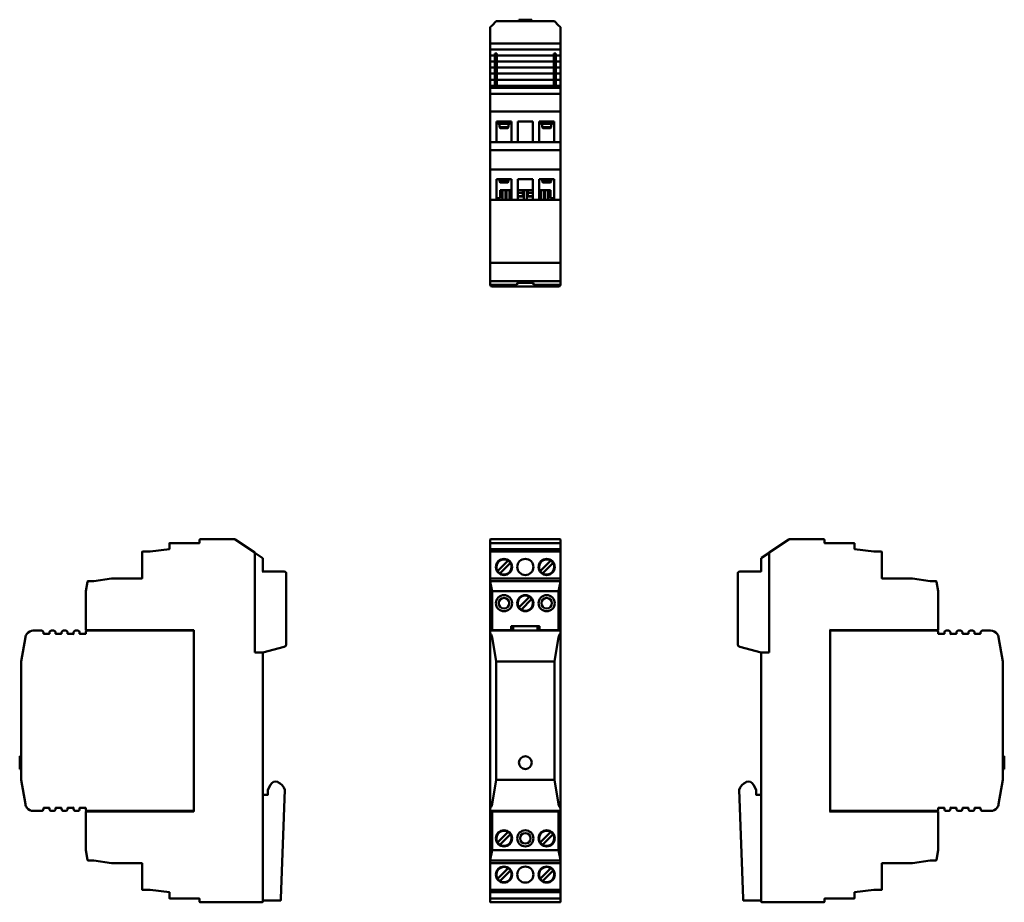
# Model space of a CAD drawing. Header units: millimetres. Extents: x 77 to 322, y 51 to 270.
import ezdxf

# ---------------------------------------------------------------- set-up
doc = ezdxf.new("R2010")
doc.units = ezdxf.units.MM
doc.layers.add('Viditelné hrany(CSN)', color=7, linetype='Continuous', lineweight=50)

msp = doc.modelspace()

# ---------------------------------------------------------------- linework, layer by layer
at = {"layer": 'Viditelné hrany(CSN)'}
for p, q in [((194.71, 268.35), (195.73, 269.37)), ((210.23, 269.37), (195.73, 269.37)), ((204.58, 269.77), (201.38, 269.77)), ((201.38, 269.37), (201.38, 269.77)), ((204.58, 269.37), (204.58, 269.77)), ((210.23, 269.37), (211.24, 268.35)), ((194.23, 266.38), (194.23, 267.83)), ((194.33, 267.97), (194.26, 267.9)), ((194.33, 267.97), (194.71, 268.35)), ((211.24, 268.35), (211.63, 267.97)), ((211.7, 267.9), (211.63, 267.97)), ((211.73, 267.83), (211.73, 266.38)), ((194.23, 266.38), (194.23, 264.37)), ((194.23, 263.97), (194.23, 264.37)), ((211.73, 264.37), (211.73, 266.38)), ((211.73, 264.37), (211.73, 263.97)), ((194.23, 263.97), (194.23, 262.27)), ((194.23, 261.87), (194.23, 262.27)), ((194.23, 261.87), (194.23, 261.37)), ((194.33, 263.87), (211.63, 263.87)), ((211.63, 262.37), (194.33, 262.37)), ((211.73, 262.27), (211.73, 263.97)), ((211.73, 262.27), (211.73, 261.87)), ((211.73, 261.37), (211.73, 261.87)), ((194.23, 260.97), (194.23, 261.37)), ((194.23, 260.97), (194.23, 259.27)), ((194.33, 260.87), (195.43, 260.87)), ((195.43, 259.37), (194.33, 259.37)), ((195.43, 261.37), (195.43, 260.87)), ((195.93, 261.37), (195.43, 261.37)), ((195.43, 259.37), (195.43, 260.87)), ((195.43, 259.37), (195.43, 258.87)), ((195.93, 260.87), (195.93, 261.37)), ((195.93, 260.87), (195.93, 259.37)), ((195.93, 260.87), (210.03, 260.87)), ((195.93, 258.87), (195.93, 259.37)), ((210.03, 259.37), (195.93, 259.37)), ((210.53, 261.37), (210.03, 261.37)), ((210.03, 261.37), (210.03, 260.87)), ((210.03, 259.37), (210.03, 260.87)), ((210.03, 259.37), (210.03, 258.87)), ((210.53, 260.87), (210.53, 261.37)), ((210.53, 260.87), (210.53, 259.37)), ((210.53, 260.87), (211.63, 260.87)), ((210.53, 258.87), (210.53, 259.37)), ((211.63, 259.37), (210.53, 259.37)), ((211.73, 261.37), (211.73, 260.97)), ((211.73, 259.27), (211.73, 260.97)), ((194.23, 258.87), (194.23, 259.27)), ((194.23, 258.87), (194.23, 258.37)), ((194.23, 257.97), (194.23, 258.37)), ((194.23, 257.97), (194.23, 256.27)), ((194.33, 257.87), (195.43, 257.87)), ((195.43, 258.37), (195.43, 258.87)), ((195.43, 258.37), (195.43, 257.87)), ((195.43, 256.37), (195.43, 257.87)), ((195.93, 258.87), (195.93, 258.37)), ((195.93, 257.87), (195.93, 258.37)), ((195.93, 257.87), (195.93, 256.37)), ((195.93, 257.87), (210.03, 257.87)), ((210.03, 258.37), (210.03, 258.87)), ((210.03, 258.37), (210.03, 257.87)), ((210.03, 256.37), (210.03, 257.87)), ((210.53, 258.87), (210.53, 258.37)), ((210.53, 257.87), (210.53, 258.37)), ((210.53, 257.87), (210.53, 256.37)), ((210.53, 257.87), (211.63, 257.87)), ((211.73, 259.27), (211.73, 258.87)), ((211.73, 258.37), (211.73, 258.87)), ((211.73, 258.37), (211.73, 257.97)), ((211.73, 256.27), (211.73, 257.97)), ((194.23, 255.87), (194.23, 256.27)), ((194.23, 255.87), (194.23, 255.37)), ((194.23, 254.97), (194.23, 255.37)), ((194.23, 254.97), (194.23, 253.27)), ((195.43, 256.37), (194.33, 256.37)), ((194.33, 254.87), (195.43, 254.87)), ((195.43, 256.37), (195.43, 255.87)), ((195.43, 255.37), (195.43, 255.87)), ((195.43, 255.37), (195.43, 254.87)), ((195.43, 253.37), (195.43, 254.87)), ((195.93, 255.87), (195.93, 256.37)), ((210.03, 256.37), (195.93, 256.37)), ((195.93, 255.87), (195.93, 255.37)), ((195.93, 254.87), (195.93, 255.37)), ((195.93, 254.87), (195.93, 253.37)), ((195.93, 254.87), (210.03, 254.87)), ((210.03, 256.37), (210.03, 255.87)), ((210.03, 255.37), (210.03, 255.87)), ((210.03, 255.37), (210.03, 254.87)), ((210.03, 253.37), (210.03, 254.87)), ((210.53, 255.87), (210.53, 256.37)), ((211.63, 256.37), (210.53, 256.37)), ((210.53, 255.87), (210.53, 255.37)), ((210.53, 254.87), (210.53, 255.37)), ((210.53, 254.87), (210.53, 253.37)), ((210.53, 254.87), (211.63, 254.87)), ((211.73, 256.27), (211.73, 255.87)), ((211.73, 255.37), (211.73, 255.87)), ((211.73, 255.37), (211.73, 254.97)), ((211.73, 253.27), (211.73, 254.97)), ((194.23, 252.87), (194.23, 253.27)), ((194.23, 252.87), (194.23, 252.83)), ((194.23, 252.83), (194.23, 251.36)), ((194.26, 252.9), (194.73, 253.37)), ((194.73, 253.37), (194.33, 253.37)), ((194.33, 252.87), (211.63, 252.87)), ((211.23, 253.37), (194.73, 253.37)), ((211.23, 253.37), (211.7, 252.9)), ((211.63, 253.37), (211.23, 253.37)), ((211.73, 253.27), (211.73, 252.87)), ((211.73, 252.83), (211.73, 252.87)), ((211.73, 251.36), (211.73, 252.83)), ((194.23, 251.36), (194.23, 246.96)), ((211.63, 251.37), (194.33, 251.37)), ((211.73, 246.96), (211.73, 251.36)), ((194.23, 246.96), (194.23, 239.27)), ((211.63, 246.97), (194.33, 246.97)), ((211.73, 239.27), (211.73, 246.96)), ((195.83, 239.37), (195.83, 244.47)), ((195.83, 244.47), (199.53, 244.47)), ((196.18, 244.47), (196.18, 243.97)), ((196.18, 243.97), (199.18, 243.97)), ((196.28, 243.87), (196.18, 243.97)), ((199.08, 243.87), (196.28, 243.87)), ((196.53, 243.87), (196.53, 243.07)), ((196.53, 243.07), (198.83, 243.07)), ((196.73, 242.87), (196.53, 243.07)), ((198.63, 242.87), (196.73, 242.87)), ((198.63, 242.87), (198.83, 243.07)), ((198.83, 243.87), (198.83, 243.07)), ((199.08, 243.87), (199.18, 243.97)), ((199.18, 244.47), (199.18, 243.97)), ((199.53, 244.47), (199.53, 239.37)), ((201.13, 239.37), (201.13, 244.47)), ((201.13, 244.47), (204.83, 244.47)), ((204.83, 244.47), (204.83, 239.37)), ((206.43, 239.37), (206.43, 244.47)), ((206.43, 244.47), (210.13, 244.47)), ((206.78, 244.47), (206.78, 243.97)), ((206.78, 243.97), (209.78, 243.97)), ((206.88, 243.87), (206.78, 243.97)), ((209.68, 243.87), (206.88, 243.87)), ((207.13, 243.87), (207.13, 243.07)), ((207.13, 243.07), (209.43, 243.07)), ((207.33, 242.87), (207.13, 243.07)), ((209.23, 242.87), (207.33, 242.87)), ((209.23, 242.87), (209.43, 243.07)), ((209.43, 243.87), (209.43, 243.07)), ((209.68, 243.87), (209.78, 243.97)), ((209.78, 244.47), (209.78, 243.97)), ((210.13, 244.47), (210.13, 239.37)), ((194.23, 239.27), (194.23, 237.36)), ((194.23, 237.36), (194.23, 232.47)), ((211.63, 239.37), (194.33, 239.37)), ((211.63, 237.37), (194.33, 237.37)), ((211.73, 237.36), (211.73, 239.27)), ((211.73, 232.47), (211.73, 237.36)), ((194.23, 232.47), (194.23, 224.97)), ((211.63, 232.57), (194.33, 232.57)), ((211.73, 224.97), (211.73, 232.47)), ((195.83, 230.17), (199.53, 230.17)), ((195.83, 225.07), (195.83, 230.17)), ((196.53, 230.17), (196.53, 229.57)), ((198.83, 230.17), (198.83, 229.57)), ((199.53, 230.17), (199.53, 225.07)), ((201.13, 225.07), (201.13, 230.17)), ((201.13, 230.17), (204.83, 230.17)), ((204.83, 230.17), (204.83, 225.07)), ((206.43, 225.07), (206.43, 230.17)), ((206.43, 230.17), (210.13, 230.17)), ((207.13, 230.17), (207.13, 229.57)), ((209.43, 230.17), (209.43, 229.57)), ((210.13, 230.17), (210.13, 225.07)), ((196.53, 229.57), (198.83, 229.57)), ((196.73, 229.37), (196.53, 229.57)), ((198.63, 229.37), (196.73, 229.37)), ((198.63, 229.37), (198.83, 229.57)), ((207.13, 229.57), (209.43, 229.57)), ((207.33, 229.37), (207.13, 229.57)), ((209.23, 229.37), (207.33, 229.37)), ((209.23, 229.37), (209.43, 229.57)), ((196.73, 225.47), (195.83, 225.47)), ((196.73, 227.47), (196.73, 225.47)), ((199.53, 227.47), (196.73, 227.47)), ((197.28, 227.47), (197.28, 225.07)), ((198.08, 227.47), (198.08, 225.07)), ((198.28, 227.47), (198.28, 225.07)), ((199.08, 227.47), (199.08, 225.07)), ((199.53, 225.97), (199.08, 225.97)), ((204.83, 227.47), (201.13, 227.47)), ((201.13, 226.77), (202.32, 226.77)), ((201.48, 225.97), (201.13, 225.97)), ((201.13, 225.87), (202.58, 225.87)), ((202.32, 225.97), (201.48, 225.97)), ((202.32, 227.47), (202.32, 225.97)), ((202.58, 225.97), (202.32, 225.97)), ((202.58, 227.47), (202.58, 225.07)), ((203.38, 227.47), (203.38, 225.07)), ((203.63, 225.97), (203.38, 225.97)), ((203.38, 225.87), (204.83, 225.87)), ((203.63, 225.97), (203.63, 227.47)), ((203.63, 226.77), (204.83, 226.77)), ((204.48, 225.97), (203.63, 225.97)), ((204.83, 225.97), (204.48, 225.97)), ((209.23, 227.47), (206.43, 227.47)), ((206.88, 225.97), (206.43, 225.97)), ((206.88, 227.47), (206.88, 225.07)), ((207.68, 227.47), (207.68, 225.07)), ((207.88, 227.47), (207.88, 225.07)), ((208.68, 227.47), (208.68, 225.07)), ((209.23, 225.47), (209.23, 227.47)), ((210.13, 225.47), (209.23, 225.47)), ((194.23, 224.97), (194.23, 209.37)), ((211.63, 225.07), (194.33, 225.07)), ((211.73, 209.37), (211.73, 224.97)), ((194.33, 209.47), (194.23, 209.37)), ((194.23, 209.37), (194.23, 204.97)), ((194.23, 209.37), (211.73, 209.37)), ((211.73, 209.37), (211.63, 209.47)), ((211.73, 204.97), (211.73, 209.37)), ((194.23, 204.97), (194.23, 204)), ((194.33, 204.87), (211.63, 204.87)), ((200.93, 203.9), (194.33, 203.9)), ((194.73, 203.52), (197.33, 203.52)), ((197.33, 203.9), (197.33, 203.89)), ((197.33, 203.89), (197.33, 203.52)), ((197.33, 203.52), (201.33, 203.52)), ((200.93, 203.9), (200.93, 204.44)), ((200.93, 204.44), (205.03, 204.44)), ((201.33, 203.52), (204.63, 203.52)), ((204.63, 203.52), (208.63, 203.52)), ((205.03, 204.44), (205.03, 203.9)), ((205.03, 203.9), (211.63, 203.9)), ((208.63, 203.89), (208.63, 203.9)), ((208.63, 203.52), (208.63, 203.89)), ((208.63, 203.52), (211.23, 203.52)), ((211.73, 204), (211.73, 204.97)), ((114.52, 139.71), (114.52, 138.26)), ((122.02, 139.81), (114.62, 139.81)), ((122.02, 140.63), (122.02, 139.81)), ((122.12, 139.71), (122.02, 139.81)), ((130.79, 140.73), (122.12, 140.73)), ((135.72, 137.48), (130.85, 140.71)), ((194.23, 140.63), (194.23, 139.71)), ((194.23, 139.71), (194.23, 138.17)), ((211.63, 140.73), (194.33, 140.73)), ((211.63, 139.81), (194.33, 139.81)), ((211.73, 139.71), (211.73, 140.63)), ((211.73, 138.17), (211.73, 139.71)), ((268.49, 140.71), (263.61, 137.48)), ((277.21, 140.73), (268.54, 140.73)), ((277.31, 139.81), (277.21, 139.71)), ((277.31, 139.81), (277.31, 140.63)), ((284.71, 139.81), (277.31, 139.81)), ((284.81, 138.26), (284.81, 139.71)), ((107.72, 137.56), (107.72, 131.01)), ((109.72, 137.66), (107.82, 137.66)), ((114.52, 138.26), (109.72, 137.66)), ((109.73, 137.56), (109.72, 137.66)), ((114.62, 138.17), (114.52, 138.26)), ((135.72, 137.48), (135.72, 137.36)), ((135.72, 137.36), (137.62, 136.1)), ((135.72, 112.63), (135.72, 137.36)), ((135.72, 112.63), (135.72, 137.36)), ((194.23, 138.17), (194.23, 137.56)), ((194.23, 137.56), (194.23, 130.91)), ((211.63, 138.26), (194.33, 138.26)), ((211.63, 137.66), (194.33, 137.66)), ((211.73, 137.56), (211.73, 138.17)), ((211.73, 130.91), (211.73, 137.56)), ((261.71, 136.1), (263.61, 137.36)), ((263.61, 137.36), (263.61, 137.48)), ((263.61, 112.63), (263.61, 137.36)), ((263.61, 137.36), (263.61, 112.63)), ((284.81, 138.26), (284.71, 138.17)), ((289.61, 137.66), (284.81, 138.26)), ((289.61, 137.66), (289.6, 137.56)), ((291.51, 137.66), (289.61, 137.66)), ((291.61, 131.01), (291.61, 137.56)), ((137.62, 136.1), (137.68, 136.06)), ((137.72, 132.73), (137.72, 135.98)), ((196.23, 132.97), (198.56, 135.31)), ((199.13, 134.74), (196.79, 132.4)), ((198.56, 135.31), (198.71, 135.45)), ((199.27, 134.89), (199.13, 134.74)), ((206.83, 132.97), (209.16, 135.31)), ((209.73, 134.74), (207.39, 132.4)), ((209.16, 135.31), (209.31, 135.45)), ((209.87, 134.89), (209.73, 134.74)), ((261.61, 135.98), (261.61, 132.73)), ((261.66, 136.06), (261.71, 136.1)), ((137.72, 132.73), (137.62, 132.63)), ((143.07, 132.73), (137.72, 132.73)), ((143.57, 114.57), (143.57, 132.23)), ((196.08, 132.82), (196.23, 132.97)), ((196.79, 132.4), (196.65, 132.26)), ((206.68, 132.82), (206.83, 132.97)), ((207.39, 132.4), (207.25, 132.26)), ((255.76, 132.23), (255.76, 114.57)), ((261.61, 132.73), (256.26, 132.73)), ((261.61, 132.73), (261.71, 132.63)), ((94.19, 130.17), (93.72, 127.82)), ((94.19, 130.17), (94.21, 130.27)), ((94.21, 130.27), (94.22, 130.32)), ((94.21, 130.27), (94.26, 130.22)), ((95.72, 130.32), (94.22, 130.32)), ((100.12, 131.01), (95.72, 130.32)), ((95.72, 130.32), (95.73, 130.22)), ((100.12, 131.01), (100.13, 130.91)), ((107.72, 131.01), (100.12, 131.01)), ((107.82, 130.91), (107.72, 131.01)), ((194.23, 130.91), (194.23, 130.22)), ((194.23, 130.22), (194.23, 118.26)), ((194.73, 127.82), (194.26, 130.17)), ((211.63, 131.01), (194.33, 131.01)), ((211.63, 130.32), (194.33, 130.32)), ((211.7, 130.17), (211.23, 127.82)), ((211.73, 130.22), (211.73, 130.91)), ((211.73, 118.26), (211.73, 130.22)), ((291.61, 131.01), (291.51, 130.91)), ((299.21, 131.01), (291.61, 131.01)), ((299.2, 130.91), (299.21, 131.01)), ((303.61, 130.32), (299.21, 131.01)), ((303.6, 130.22), (303.61, 130.32)), ((305.11, 130.32), (303.61, 130.32)), ((305.07, 130.22), (305.12, 130.27)), ((305.11, 130.32), (305.12, 130.27)), ((305.12, 130.27), (305.14, 130.17)), ((305.61, 127.82), (305.14, 130.17)), ((93.72, 127.82), (93.72, 118.26)), ((194.73, 118.26), (194.73, 127.82)), ((194.73, 127.82), (211.23, 127.82)), ((211.23, 127.82), (211.23, 118.26)), ((305.61, 118.26), (305.61, 127.82)), ((201.53, 123.97), (203.86, 126.31)), ((204.43, 125.74), (202.09, 123.4)), ((203.86, 126.31), (204.01, 126.45)), ((204.57, 125.89), (204.43, 125.74)), ((201.38, 123.82), (201.53, 123.97)), ((202.09, 123.4), (201.95, 123.26)), ((82.72, 118.06), (80.71, 118.06)), ((83.22, 117.26), (83.22, 117.56)), ((84.72, 117.56), (84.72, 117.26)), ((85.72, 118.06), (85.22, 118.06)), ((86.22, 117.26), (86.22, 117.56)), ((87.72, 117.56), (87.72, 117.26)), ((88.72, 118.06), (88.22, 118.06)), ((89.22, 117.26), (89.22, 117.56)), ((90.72, 117.56), (90.72, 117.26)), ((91.72, 118.06), (91.22, 118.06)), ((92.22, 117.26), (92.22, 117.56)), ((93.72, 117.56), (93.72, 117.26)), ((93.82, 118.16), (94.26, 118.16)), ((120.62, 118.06), (94.22, 118.06)), ((94.26, 118.16), (120.62, 118.16)), ((95.12, 118.16), (95.12, 118.06)), ((95.72, 118.06), (95.62, 118.16)), ((120.52, 117.96), (120.62, 118.06)), ((120.72, 118.26), (120.62, 118.16)), ((120.62, 118.16), (120.62, 73.16)), ((120.62, 73.26), (120.62, 118.06)), ((194.23, 118.26), (194.23, 117.96)), ((194.23, 117.28), (194.23, 117.96)), ((194.33, 118.16), (194.77, 118.16)), ((211.63, 118.06), (194.33, 118.06)), ((194.77, 118.16), (199.38, 118.16)), ((195.73, 118.16), (195.73, 118.06)), ((198.73, 118.06), (198.73, 118.16)), ((199.48, 119.16), (199.38, 119.26)), ((199.38, 118.16), (199.98, 118.16)), ((199.48, 119.16), (206.48, 119.16)), ((199.48, 118.26), (199.48, 119.16)), ((199.98, 119.16), (199.98, 118.06)), ((205.98, 118.06), (205.98, 119.16)), ((205.98, 118.16), (206.58, 118.16)), ((206.48, 119.16), (206.58, 119.26)), ((206.48, 119.16), (206.48, 118.26)), ((206.58, 118.16), (211.18, 118.16)), ((207.23, 118.16), (207.23, 118.06)), ((210.23, 118.06), (210.23, 118.16)), ((211.18, 118.16), (211.63, 118.16)), ((211.73, 117.96), (211.73, 118.26)), ((211.73, 117.96), (211.73, 117.28)), ((278.71, 118.16), (278.61, 118.26)), ((278.71, 118.16), (305.07, 118.16)), ((278.71, 73.16), (278.71, 118.16)), ((305.11, 118.06), (278.71, 118.06)), ((278.71, 118.06), (278.71, 73.26)), ((278.71, 118.06), (278.81, 117.96)), ((303.71, 118.16), (303.61, 118.06)), ((304.21, 118.06), (304.21, 118.16)), ((305.07, 118.16), (305.51, 118.16)), ((305.61, 117.26), (305.61, 117.56)), ((307.11, 117.56), (307.11, 117.26)), ((308.11, 118.06), (307.61, 118.06)), ((308.61, 117.26), (308.61, 117.56)), ((310.11, 117.56), (310.11, 117.26)), ((311.11, 118.06), (310.61, 118.06)), ((311.61, 117.26), (311.61, 117.56)), ((313.11, 117.56), (313.11, 117.26)), ((314.11, 118.06), (313.61, 118.06)), ((314.61, 117.26), (314.61, 117.56)), ((316.11, 117.56), (316.11, 117.26)), ((318.62, 118.06), (316.61, 118.06)), ((78.74, 116.39), (77.72, 110.36)), ((83.12, 117.16), (83.22, 117.26)), ((84.72, 117.26), (83.22, 117.26)), ((84.82, 117.16), (84.72, 117.26)), ((86.12, 117.16), (86.22, 117.26)), ((87.72, 117.26), (86.22, 117.26)), ((87.82, 117.16), (87.72, 117.26)), ((89.12, 117.16), (89.22, 117.26)), ((90.72, 117.26), (89.22, 117.26)), ((90.82, 117.16), (90.72, 117.26)), ((92.12, 117.16), (92.22, 117.26)), ((93.72, 117.26), (92.22, 117.26)), ((93.82, 117.16), (93.72, 117.26)), ((194.23, 117.28), (194.23, 74.03)), ((195.73, 110.36), (194.71, 116.39)), ((211.24, 116.39), (210.23, 110.36)), ((211.73, 74.03), (211.73, 117.28)), ((305.61, 117.26), (305.51, 117.16)), ((307.11, 117.26), (305.61, 117.26)), ((307.11, 117.26), (307.21, 117.16)), ((308.61, 117.26), (308.51, 117.16)), ((310.11, 117.26), (308.61, 117.26)), ((310.11, 117.26), (310.21, 117.16)), ((311.61, 117.26), (311.51, 117.16)), ((313.11, 117.26), (311.61, 117.26)), ((313.11, 117.26), (313.21, 117.16)), ((314.61, 117.26), (314.51, 117.16)), ((316.11, 117.26), (314.61, 117.26)), ((316.11, 117.26), (316.21, 117.16)), ((321.61, 110.36), (320.59, 116.39)), ((135.72, 112.63), (137.77, 112.63)), ((137.72, 112.63), (135.72, 112.63)), ((137.72, 112.63), (137.72, 50.68)), ((137.77, 112.63), (143.07, 114.05)), ((143.2, 114.09), (143.07, 114.05)), ((256.26, 114.05), (256.13, 114.09)), ((256.26, 114.05), (261.56, 112.63)), ((263.61, 112.63), (261.56, 112.63)), ((263.61, 112.63), (261.61, 112.63)), ((261.61, 50.68), (261.61, 112.63)), ((77.72, 110.36), (77.72, 80.96)), ((195.73, 80.96), (195.73, 110.36)), ((195.73, 110.36), (210.23, 110.36)), ((210.23, 110.36), (210.23, 80.96)), ((321.61, 80.96), (321.61, 110.36)), ((77.32, 86.86), (77.32, 83.66)), ((77.72, 86.86), (77.32, 86.86)), ((321.61, 86.86), (322.01, 86.86)), ((322.01, 83.66), (322.01, 86.86)), ((77.72, 83.66), (77.32, 83.66)), ((321.61, 83.66), (322.01, 83.66)), ((77.72, 80.96), (78.74, 74.92)), ((194.71, 74.92), (195.73, 80.96)), ((210.23, 80.96), (195.73, 80.96)), ((210.23, 80.96), (211.24, 74.92)), ((320.59, 74.92), (321.61, 80.96)), ((139.62, 79.78), (138.97, 78.48)), ((138.97, 78.48), (138.97, 77.23)), ((138.97, 78.48), (139.07, 78.46)), ((142.22, 51.53), (143.2, 78.5)), ((256.14, 78.5), (257.11, 51.53)), ((260.36, 78.48), (259.71, 79.78)), ((260.36, 78.48), (260.26, 78.46)), ((260.36, 77.23), (260.36, 78.48)), ((137.72, 77.23), (137.72, 51.03)), ((137.72, 77.23), (139.07, 77.23)), ((261.61, 77.23), (260.26, 77.23)), ((261.61, 77.23), (261.61, 51.03)), ((83.22, 74.06), (83.12, 74.16)), ((83.22, 74.06), (84.72, 74.06)), ((83.22, 73.76), (83.22, 74.06)), ((84.82, 74.16), (84.72, 74.06)), ((84.72, 74.06), (84.72, 73.76)), ((86.12, 74.16), (86.22, 74.06)), ((86.22, 73.76), (86.22, 74.06)), ((86.22, 74.06), (87.72, 74.06)), ((87.72, 74.06), (87.82, 74.16)), ((87.72, 74.06), (87.72, 73.76)), ((89.22, 74.06), (89.12, 74.16)), ((89.22, 73.76), (89.22, 74.06)), ((89.22, 74.06), (90.72, 74.06)), ((90.82, 74.16), (90.72, 74.06)), ((90.72, 74.06), (90.72, 73.76)), ((92.12, 74.16), (92.22, 74.06)), ((92.22, 73.76), (92.22, 74.06)), ((92.22, 74.06), (93.72, 74.06)), ((93.72, 74.06), (93.82, 74.16)), ((93.72, 74.06), (93.72, 73.76)), ((194.23, 73.36), (194.23, 74.03)), ((211.73, 74.03), (211.73, 73.36)), ((305.51, 74.16), (305.61, 74.06)), ((305.61, 74.06), (307.11, 74.06)), ((305.61, 73.76), (305.61, 74.06)), ((307.11, 74.06), (307.21, 74.16)), ((307.11, 74.06), (307.11, 73.76)), ((308.61, 74.06), (308.51, 74.16)), ((308.61, 74.06), (310.11, 74.06)), ((308.61, 73.76), (308.61, 74.06)), ((310.21, 74.16), (310.11, 74.06)), ((310.11, 74.06), (310.11, 73.76)), ((311.51, 74.16), (311.61, 74.06)), ((311.61, 74.06), (313.11, 74.06)), ((311.61, 73.76), (311.61, 74.06)), ((313.11, 74.06), (313.21, 74.16)), ((313.11, 74.06), (313.11, 73.76)), ((314.61, 74.06), (314.51, 74.16)), ((314.61, 73.76), (314.61, 74.06)), ((314.61, 74.06), (316.11, 74.06)), ((316.21, 74.16), (316.11, 74.06)), ((316.11, 74.06), (316.11, 73.76)), ((80.71, 73.26), (82.72, 73.26)), ((85.22, 73.26), (85.72, 73.26)), ((88.22, 73.26), (88.72, 73.26)), ((91.22, 73.26), (91.72, 73.26)), ((93.72, 73.06), (93.72, 63.49)), ((94.26, 73.16), (93.82, 73.16)), ((94.22, 73.26), (120.62, 73.26)), ((120.62, 73.16), (94.26, 73.16)), ((95.12, 73.26), (95.12, 73.16)), ((95.62, 73.16), (95.72, 73.26)), ((120.62, 73.26), (120.52, 73.36)), ((120.62, 73.16), (120.72, 73.06)), ((194.23, 73.36), (194.23, 73.06)), ((194.23, 73.06), (194.23, 61.09)), ((194.33, 73.26), (211.63, 73.26)), ((194.77, 73.16), (194.33, 73.16)), ((194.73, 63.49), (194.73, 73.06)), ((211.18, 73.16), (194.77, 73.16)), ((195.73, 73.26), (195.73, 73.16)), ((198.73, 73.16), (198.73, 73.26)), ((199.98, 73.26), (199.98, 73.16)), ((205.98, 73.16), (205.98, 73.26)), ((207.23, 73.26), (207.23, 73.16)), ((210.23, 73.16), (210.23, 73.26)), ((211.63, 73.16), (211.18, 73.16)), ((211.23, 73.06), (211.23, 63.49)), ((211.73, 73.06), (211.73, 73.36)), ((211.73, 61.09), (211.73, 73.06)), ((278.61, 73.06), (278.71, 73.16)), ((278.71, 73.26), (278.81, 73.36)), ((278.71, 73.26), (305.11, 73.26)), ((305.07, 73.16), (278.71, 73.16)), ((303.61, 73.26), (303.71, 73.16)), ((304.21, 73.16), (304.21, 73.26)), ((305.51, 73.16), (305.07, 73.16)), ((305.61, 63.49), (305.61, 73.06)), ((307.61, 73.26), (308.11, 73.26)), ((310.61, 73.26), (311.11, 73.26)), ((313.61, 73.26), (314.11, 73.26)), ((316.61, 73.26), (318.62, 73.26)), ((196.23, 65.57), (198.56, 67.91)), ((199.13, 67.34), (196.79, 65)), ((198.56, 67.91), (198.71, 68.05)), ((199.27, 67.49), (199.13, 67.34)), ((206.83, 65.57), (209.16, 67.91)), ((209.73, 67.34), (207.39, 65)), ((209.16, 67.91), (209.31, 68.05)), ((209.87, 67.49), (209.73, 67.34)), ((196.08, 65.42), (196.23, 65.57)), ((196.79, 65), (196.65, 64.86)), ((206.68, 65.42), (206.83, 65.57)), ((207.39, 65), (207.25, 64.86)), ((93.72, 63.49), (94.19, 61.14)), ((194.26, 61.14), (194.73, 63.49)), ((211.23, 63.49), (194.73, 63.49)), ((211.23, 63.49), (211.7, 61.14)), ((305.14, 61.14), (305.61, 63.49)), ((94.21, 61.04), (94.19, 61.14)), ((94.26, 61.09), (94.21, 61.04)), ((94.22, 60.99), (94.21, 61.04)), ((94.22, 60.99), (95.72, 60.99)), ((95.72, 60.99), (95.73, 61.09)), ((95.72, 60.99), (100.12, 60.31)), ((100.12, 60.31), (100.13, 60.41)), ((100.12, 60.31), (107.72, 60.31)), ((107.82, 60.41), (107.72, 60.31)), ((107.72, 60.31), (107.72, 53.76)), ((194.23, 61.09), (194.23, 60.41)), ((194.23, 60.41), (194.23, 53.76)), ((194.33, 60.99), (211.63, 60.99)), ((211.63, 60.31), (194.33, 60.31)), ((196.23, 56.57), (198.56, 58.91)), ((198.56, 58.91), (198.71, 59.05)), ((206.83, 56.57), (209.16, 58.91)), ((209.16, 58.91), (209.31, 59.05)), ((211.73, 60.41), (211.73, 61.09)), ((211.73, 53.76), (211.73, 60.41)), ((291.61, 60.31), (291.51, 60.41)), ((291.61, 60.31), (299.21, 60.31)), ((291.61, 53.76), (291.61, 60.31)), ((299.2, 60.41), (299.21, 60.31)), ((299.21, 60.31), (303.61, 60.99)), ((303.6, 61.09), (303.61, 60.99)), ((303.61, 60.99), (305.11, 60.99)), ((305.12, 61.04), (305.07, 61.09)), ((305.12, 61.04), (305.11, 60.99)), ((305.14, 61.14), (305.12, 61.04)), ((196.08, 56.42), (196.23, 56.57)), ((199.13, 58.34), (196.79, 56)), ((199.27, 58.49), (199.13, 58.34)), ((206.68, 56.42), (206.83, 56.57)), ((209.73, 58.34), (207.39, 56)), ((209.87, 58.49), (209.73, 58.34)), ((196.79, 56), (196.65, 55.86)), ((207.39, 56), (207.25, 55.86)), ((107.82, 53.66), (109.72, 53.66)), ((109.73, 53.76), (109.72, 53.66)), ((109.72, 53.66), (114.52, 53.06)), ((114.52, 53.06), (114.62, 53.14)), ((114.52, 53.06), (114.52, 51.61)), ((114.62, 51.51), (122.02, 51.51)), ((122.02, 51.51), (122.12, 51.61)), ((122.02, 51.51), (122.02, 50.68)), ((142.22, 51.53), (142.12, 51.53)), ((142.22, 51.13), (142.22, 51.53)), ((194.23, 53.76), (194.23, 53.14)), ((194.23, 53.14), (194.23, 51.61)), ((194.23, 51.61), (194.23, 50.68)), ((194.33, 53.66), (211.63, 53.66)), ((211.63, 53.06), (194.33, 53.06)), ((194.33, 51.51), (211.63, 51.51)), ((211.73, 53.14), (211.73, 53.76)), ((211.73, 51.61), (211.73, 53.14)), ((211.73, 50.68), (211.73, 51.61)), ((257.11, 51.53), (257.11, 51.13)), ((257.11, 51.53), (257.21, 51.53)), ((277.21, 51.61), (277.31, 51.51)), ((277.31, 50.68), (277.31, 51.51)), ((277.31, 51.51), (284.71, 51.51)), ((284.71, 53.14), (284.81, 53.06)), ((284.81, 53.06), (289.61, 53.66)), ((284.81, 51.61), (284.81, 53.06)), ((289.61, 53.66), (289.6, 53.76)), ((289.61, 53.66), (291.51, 53.66)), ((122.12, 50.58), (137.62, 50.58)), ((142.12, 51.03), (137.72, 51.03)), ((194.33, 50.58), (211.63, 50.58)), ((261.61, 51.03), (257.21, 51.03)), ((261.71, 50.58), (277.21, 50.58))]:
    msp.add_line(p, q, dxfattribs=at)
for centre, radius in [((197.68, 133.86), 2), ((202.98, 133.86), 2), ((208.28, 133.86), 2), ((197.68, 124.86), 2), ((197.68, 124.86), 1.3), ((202.98, 124.86), 2), ((208.28, 124.86), 2), ((208.28, 124.86), 1.3), ((202.98, 85.26), 1.6), ((197.68, 66.46), 2), ((202.98, 66.46), 2), ((202.98, 66.46), 1.3), ((208.28, 66.46), 2), ((197.68, 57.46), 2), ((202.98, 57.46), 2), ((208.28, 57.46), 2)]:
    msp.add_circle(centre, radius, dxfattribs=at)
for centre, radius, start, end in [((194.33, 263.97), 0.1, 180, 270), ((194.33, 262.27), 0.1, 90, 180), ((211.63, 263.97), 0.1, 270, 0), ((211.63, 262.27), 0.1, 0, 90), ((194.33, 260.97), 0.1, 180, 270), ((194.33, 259.27), 0.1, 90, 180), ((211.63, 260.97), 0.1, 270, 0), ((211.63, 259.27), 0.1, 0, 90), ((194.33, 257.97), 0.1, 180, 270), ((211.63, 257.97), 0.1, 270, 0), ((194.33, 256.27), 0.1, 90, 180), ((194.33, 254.97), 0.1, 180, 270), ((211.63, 256.27), 0.1, 0, 90), ((211.63, 254.97), 0.1, 270, 0), ((194.33, 253.27), 0.1, 90, 180), ((194.33, 252.83), 0.1, 149.2132, 180), ((194.33, 252.83), 0.1, 135, 149.2132), ((211.63, 253.27), 0.1, 0, 90), ((211.63, 252.83), 0.1, 30.7868, 45), ((211.63, 252.83), 0.1, 0, 30.7868), ((194.33, 239.27), 0.1, 90, 180), ((211.63, 239.27), 0.1, 0, 90), ((194.33, 232.47), 0.1, 90, 180), ((211.63, 232.47), 0.1, 0, 90), ((194.33, 224.97), 0.1, 90, 180), ((211.63, 224.97), 0.1, 0, 90), ((194.33, 204.97), 0.1, 180, 270), ((194.73, 204.02), 0.5, 184.9187, 195), ((194.73, 204.02), 0.5, 195, 270), ((211.23, 204.02), 0.5, 270, 345), ((211.63, 204.97), 0.1, 270, 0), ((211.23, 204.02), 0.5, 345, 355.0813), ((114.62, 139.71), 0.1, 90, 180), ((122.12, 140.63), 0.1, 90, 180), ((130.79, 140.63), 0.1, 56.4451, 90), ((194.33, 140.63), 0.1, 90, 180), ((194.33, 139.71), 0.1, 90, 180), ((211.63, 140.63), 0.1, 0, 90), ((211.63, 139.71), 0.1, 0, 90), ((268.54, 140.63), 0.1, 90, 123.5549), ((277.21, 140.63), 0.1, 0, 90), ((284.71, 139.71), 0.1, 0, 90), ((107.82, 137.56), 0.1, 90, 180), ((194.33, 137.56), 0.1, 90, 180), ((211.63, 137.56), 0.1, 0, 90), ((291.51, 137.56), 0.1, 0, 90), ((137.62, 135.98), 0.1, 0, 56.3099), ((197.68, 133.86), 1.9, 57.1532, 212.8468), ((197.68, 133.86), 1.9, 237.1532, 32.8468), ((197.68, 133.86), 1.9, 32.8468, 57.1532), ((208.28, 133.86), 1.9, 57.1532, 212.8468), ((208.28, 133.86), 1.9, 237.1532, 32.8468), ((208.28, 133.86), 1.9, 32.8468, 57.1532), ((261.71, 135.98), 0.1, 123.6901, 180), ((143.07, 132.23), 0.5, 0, 90), ((197.68, 133.86), 1.9, 212.8468, 237.1532), ((208.28, 133.86), 1.9, 212.8468, 237.1532), ((256.26, 132.23), 0.5, 90, 180), ((194.33, 130.91), 0.1, 90, 180), ((194.33, 130.22), 0.1, 149.2132, 180), ((194.33, 130.22), 0.1, 90, 149.2132), ((211.63, 130.91), 0.1, 0, 90), ((211.63, 130.22), 0.1, 30.7868, 90), ((211.63, 130.22), 0.1, 0, 30.7868), ((202.98, 124.86), 1.9, 57.1532, 212.8468), ((202.98, 124.86), 1.9, 237.1532, 32.8468), ((202.98, 124.86), 1.9, 32.8468, 57.1532), ((202.98, 124.86), 1.9, 212.8468, 237.1532), ((80.71, 116.06), 2, 90, 142.6856), ((82.72, 117.56), 0.5, 0, 90), ((85.22, 117.56), 0.5, 90, 180), ((85.72, 117.56), 0.5, 0, 90), ((88.22, 117.56), 0.5, 90, 180), ((88.72, 117.56), 0.5, 0, 90), ((91.22, 117.56), 0.5, 90, 180), ((91.72, 117.56), 0.5, 0, 90), ((93.82, 118.26), 0.1, 180, 270), ((94.22, 117.56), 0.5, 90, 180), ((194.33, 118.26), 0.1, 180, 270), ((194.33, 117.96), 0.1, 90, 180), ((199.38, 118.26), 0.1, 270, 0), ((206.58, 118.26), 0.1, 180, 270), ((211.63, 118.26), 0.1, 270, 0), ((211.63, 117.96), 0.1, 0, 90), ((305.11, 117.56), 0.5, 0, 90), ((305.51, 118.26), 0.1, 270, 0), ((307.61, 117.56), 0.5, 90, 180), ((308.11, 117.56), 0.5, 0, 90), ((310.61, 117.56), 0.5, 90, 180), ((311.11, 117.56), 0.5, 0, 90), ((313.61, 117.56), 0.5, 90, 180), ((314.11, 117.56), 0.5, 0, 90), ((316.61, 117.56), 0.5, 90, 180), ((318.62, 116.06), 2, 37.3144, 90), ((80.71, 116.06), 2, 142.6856, 170.4171), ((192.74, 116.06), 2, 9.5829, 37.3144), ((213.22, 116.06), 2, 142.6856, 170.4171), ((318.62, 116.06), 2, 9.5829, 37.3144), ((143.07, 114.57), 0.5, 285, 0), ((256.26, 114.57), 0.5, 180, 255), ((140.94, 79.06), 1.5, 68.5943, 151.3385), ((140.31, 77.69), 3, 15.5195, 66.8556), ((259.03, 77.69), 3, 113.1444, 164.4805), ((258.4, 79.06), 1.5, 28.6615, 111.4057), ((80.71, 75.26), 2, 189.5829, 217.3144), ((80.71, 75.26), 2, 217.3144, 270), ((82.72, 73.76), 0.5, 270, 0), ((85.22, 73.76), 0.5, 180, 270), ((85.72, 73.76), 0.5, 270, 0), ((88.22, 73.76), 0.5, 180, 270), ((88.72, 73.76), 0.5, 270, 0), ((91.22, 73.76), 0.5, 180, 270), ((91.72, 73.76), 0.5, 270, 0), ((94.22, 73.76), 0.5, 180, 270), ((192.74, 75.26), 2, 322.6856, 350.4171), ((213.22, 75.26), 2, 189.5829, 217.3144), ((305.11, 73.76), 0.5, 270, 0), ((307.61, 73.76), 0.5, 180, 270), ((308.11, 73.76), 0.5, 270, 0), ((310.61, 73.76), 0.5, 180, 270), ((311.11, 73.76), 0.5, 270, 0), ((313.61, 73.76), 0.5, 180, 270), ((314.11, 73.76), 0.5, 270, 0), ((316.61, 73.76), 0.5, 180, 270), ((318.62, 75.26), 2, 270, 322.6856), ((318.62, 75.26), 2, 322.6856, 350.4171), ((93.82, 73.06), 0.1, 90, 180), ((194.33, 73.36), 0.1, 180, 270), ((194.33, 73.06), 0.1, 90, 180), ((211.63, 73.36), 0.1, 270, 0), ((211.63, 73.06), 0.1, 0, 90), ((305.51, 73.06), 0.1, 0, 90), ((197.68, 66.46), 1.9, 57.1532, 212.8468), ((197.68, 66.46), 1.9, 237.1532, 32.8468), ((197.68, 66.46), 1.9, 32.8468, 57.1532), ((208.28, 66.46), 1.9, 57.1532, 212.8468), ((208.28, 66.46), 1.9, 237.1532, 32.8468), ((208.28, 66.46), 1.9, 32.8468, 57.1532), ((197.68, 66.46), 1.9, 212.8468, 237.1532), ((208.28, 66.46), 1.9, 212.8468, 237.1532), ((194.33, 61.09), 0.1, 180, 210.7868), ((194.33, 60.41), 0.1, 180, 270), ((194.33, 61.09), 0.1, 210.7868, 270), ((197.68, 57.46), 1.9, 57.1532, 212.8468), ((197.68, 57.46), 1.9, 32.8468, 57.1532), ((208.28, 57.46), 1.9, 57.1532, 212.8468), ((208.28, 57.46), 1.9, 32.8468, 57.1532), ((211.63, 61.09), 0.1, 270, 329.2132), ((211.63, 60.41), 0.1, 270, 0), ((211.63, 61.09), 0.1, 329.2132, 0), ((197.68, 57.46), 1.9, 212.8468, 237.1532), ((197.68, 57.46), 1.9, 237.1532, 32.8468), ((208.28, 57.46), 1.9, 212.8468, 237.1532), ((208.28, 57.46), 1.9, 237.1532, 32.8468), ((107.82, 53.76), 0.1, 180, 270), ((114.62, 51.61), 0.1, 180, 270), ((194.33, 53.76), 0.1, 180, 270), ((194.33, 51.61), 0.1, 180, 270), ((211.63, 53.76), 0.1, 270, 0), ((211.63, 51.61), 0.1, 270, 0), ((284.71, 51.61), 0.1, 270, 0), ((291.51, 53.76), 0.1, 270, 0), ((122.12, 50.68), 0.1, 180, 270), ((137.62, 50.68), 0.1, 270, 0), ((142.12, 51.13), 0.1, 270, 0), ((194.33, 50.68), 0.1, 180, 270), ((211.63, 50.68), 0.1, 270, 0), ((257.21, 51.13), 0.1, 180, 270), ((261.71, 50.68), 0.1, 180, 270), ((277.21, 50.68), 0.1, 270, 0)]:
    msp.add_arc(centre, radius, start, end, dxfattribs=at)
for centre, major_axis, ratio, start_param, end_param in [((194.33, 252.89), (-0.1, 0), 0.2, 0.537331, 1.570796), ((211.63, 252.89), (-0.1, 0), 0.2, 1.570796, 2.604262), ((194.33, 251.36), (-0.1, 0), 0.077654, 4.712389, 6.283185), ((211.63, 251.36), (0.1, 0), 0.077654, 0, 1.570796), ((194.33, 246.96), (0.1, 0), 0.077654, 1.570796, 3.141593), ((211.63, 246.96), (-0.1, 0), 0.077654, 3.141593, 4.712389), ((194.33, 237.36), (-0.1, 0), 0.062258, 4.712389, 6.283185), ((211.63, 237.36), (0.1, 0), 0.062258, 0, 1.570796), ((194.33, 138.17), (-0.1, 0), 0.882782, 4.712389, 6.283185), ((211.63, 138.17), (0.1, 0), 0.882782, 0, 1.570796), ((194.33, 130.53), (0, -0.5), 0.2, 5.24972, 5.497787), ((211.63, 130.53), (0, -0.5), 0.2, 0.785398, 1.033466), ((194.77, 118.26), (0, -0.1), 0.414214, 4.712389, 6.283185), ((211.18, 118.26), (0, -0.1), 0.414214, 0, 1.570796), ((194.77, 73.06), (0, 0.1), 0.414214, 0, 1.570796), ((211.18, 73.06), (0, 0.1), 0.414214, 4.712389, 6.283185), ((194.33, 60.79), (0, 0.5), 0.2, 0.785398, 1.033466), ((211.63, 60.79), (0, 0.5), 0.2, 5.24972, 5.497787), ((194.33, 53.14), (-0.1, 0), 0.882782, 0, 1.570796), ((211.63, 53.14), (0.1, 0), 0.882782, 4.712389, 6.283185)]:
    msp.add_ellipse(centre, major_axis=major_axis, ratio=ratio, start_param=start_param, end_param=end_param, dxfattribs=at)
for points, knots in [([(194.23, 267.83), (194.23, 267.83), (194.23, 267.83), (194.23, 267.84), (194.23, 267.86), (194.24, 267.88), (194.25, 267.89), (194.26, 267.9)], [-0.00827845, -0.00827845, -0.00827845, -0.00827845, -0.008127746, -0.008127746, -0.00407588, -0.00407588, 0, 0, 0, 0]), ([(211.7, 267.9), (211.71, 267.89), (211.71, 267.88), (211.72, 267.86), (211.73, 267.84), (211.73, 267.83), (211.73, 267.83), (211.73, 267.83)], [-0.008138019, -0.008138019, -0.008138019, -0.008138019, -0.004056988, -0.004056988, 0, 0, 0.000150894, 0.000150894, 0.000150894, 0.000150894]), ([(194.23, 204), (194.23, 204), (194.23, 204), (194.23, 203.98), (194.23, 203.97), (194.24, 203.95), (194.25, 203.93), (194.27, 203.92), (194.28, 203.91), (194.3, 203.9), (194.31, 203.9), (194.33, 203.9)], [-0.01584897, -0.01584897, -0.01584897, -0.01584897, -0.01570508, -0.01570508, -0.01168548, -0.01168548, -0.00775051, -0.00775051, -0.00386339, -0.00386339, 0, 0, 0, 0]), ([(211.73, 204), (211.73, 204), (211.73, 204), (211.73, 203.98), (211.72, 203.97), (211.71, 203.95), (211.71, 203.93), (211.69, 203.92), (211.68, 203.91), (211.65, 203.9), (211.64, 203.9), (211.63, 203.9)], [-0.00014397, -0.00014397, -0.00014397, -0.00014397, 0, 0, 0.00402164, 0.00402164, 0.0079586, 0.0079586, 0.01184769, 0.01184769, 0.01571304, 0.01571304, 0.01571304, 0.01571304]), ([(79.12, 117.27), (79.13, 117.28), (79.15, 117.3), (79.17, 117.31), (79.18, 117.31), (79.19, 117.31), (79.19, 117.31), (79.19, 117.31)], [0, 0, 0, 0, 0.00714022, 0.00714022, 0.00927422, 0.00927422, 0.01062404, 0.01062404, 0.01062404, 0.01062404]), ([(79.26, 117.28), (79.26, 117.28), (79.26, 117.28), (79.25, 117.29), (79.24, 117.29), (79.21, 117.3), (79.2, 117.31), (79.19, 117.31)], [-0.00827845, -0.00827845, -0.00827845, -0.00827845, -0.008127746, -0.008127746, -0.00407588, -0.00407588, 0, 0, 0, 0]), ([(194.26, 117.31), (194.25, 117.31), (194.24, 117.3), (194.23, 117.29), (194.23, 117.29), (194.23, 117.28), (194.23, 117.28), (194.23, 117.28)], [-0.008138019, -0.008138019, -0.008138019, -0.008138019, -0.004056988, -0.004056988, 0, 0, 0.000150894, 0.000150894, 0.000150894, 0.000150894]), ([(194.26, 117.31), (194.26, 117.31), (194.26, 117.31), (194.27, 117.31), (194.28, 117.31), (194.3, 117.3), (194.31, 117.28), (194.33, 117.27)], [0.10314597, 0.10314597, 0.10314597, 0.10314597, 0.10449579, 0.10449579, 0.10662979, 0.10662979, 0.11377001, 0.11377001, 0.11377001, 0.11377001]), ([(211.63, 117.27), (211.64, 117.28), (211.66, 117.3), (211.68, 117.31), (211.68, 117.31), (211.69, 117.31), (211.69, 117.31), (211.7, 117.31)], [0, 0, 0, 0, 0.00714022, 0.00714022, 0.00927422, 0.00927422, 0.01062404, 0.01062404, 0.01062404, 0.01062404]), ([(211.73, 117.28), (211.73, 117.28), (211.73, 117.28), (211.73, 117.29), (211.72, 117.29), (211.71, 117.3), (211.71, 117.31), (211.7, 117.31)], [-0.00827845, -0.00827845, -0.00827845, -0.00827845, -0.008127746, -0.008127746, -0.00407588, -0.00407588, 0, 0, 0, 0]), ([(320.14, 117.31), (320.13, 117.31), (320.12, 117.3), (320.1, 117.29), (320.08, 117.29), (320.07, 117.28), (320.07, 117.28), (320.07, 117.28)], [-0.008138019, -0.008138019, -0.008138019, -0.008138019, -0.004056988, -0.004056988, 0, 0, 0.000150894, 0.000150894, 0.000150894, 0.000150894]), ([(320.14, 117.31), (320.14, 117.31), (320.15, 117.31), (320.16, 117.31), (320.16, 117.31), (320.18, 117.3), (320.2, 117.28), (320.21, 117.27)], [0.10314597, 0.10314597, 0.10314597, 0.10314597, 0.10449579, 0.10449579, 0.10662979, 0.10662979, 0.11377001, 0.11377001, 0.11377001, 0.11377001]), ([(139.71, 79.73), (139.71, 79.73), (139.71, 79.73), (139.7, 79.74), (139.69, 79.74), (139.66, 79.75), (139.65, 79.76), (139.64, 79.77), (139.63, 79.77), (139.62, 79.78), (139.62, 79.78), (139.62, 79.78)], [-0.01575744, -0.01575744, -0.01575744, -0.01575744, -0.01553453, -0.01553453, -0.01171888, -0.01171888, -0.00781204, -0.00781204, -0.00390586, -0.00390586, 0, 0, 0, 0]), ([(141.45, 80.36), (141.45, 80.36), (141.45, 80.36), (141.45, 80.37), (141.46, 80.39), (141.47, 80.41), (141.47, 80.42), (141.48, 80.44), (141.48, 80.44), (141.48, 80.45), (141.48, 80.45), (141.48, 80.45)], [-0.00023618, -0.00023618, -0.00023618, -0.00023618, 0, 0, 0.00380181, 0.00380181, 0.00770856, 0.00770856, 0.01161483, 0.01161483, 0.01552088, 0.01552088, 0.01552088, 0.01552088]), ([(143.1, 78.49), (143.1, 78.49), (143.1, 78.49), (143.11, 78.49), (143.12, 78.49), (143.15, 78.49), (143.16, 78.49), (143.18, 78.5), (143.18, 78.5), (143.19, 78.5), (143.2, 78.5), (143.2, 78.5)], [-0.00014397, -0.00014397, -0.00014397, -0.00014397, 0, 0, 0.00402164, 0.00402164, 0.0079586, 0.0079586, 0.01184769, 0.01184769, 0.01571304, 0.01571304, 0.01571304, 0.01571304]), ([(256.24, 78.49), (256.24, 78.49), (256.24, 78.49), (256.22, 78.49), (256.21, 78.49), (256.18, 78.49), (256.17, 78.49), (256.16, 78.5), (256.15, 78.5), (256.14, 78.5), (256.14, 78.5), (256.14, 78.5)], [-0.01584897, -0.01584897, -0.01584897, -0.01584897, -0.01570508, -0.01570508, -0.01168548, -0.01168548, -0.00775051, -0.00775051, -0.00386339, -0.00386339, 0, 0, 0, 0]), ([(257.89, 80.36), (257.89, 80.36), (257.89, 80.36), (257.88, 80.36), (257.88, 80.37), (257.88, 80.37), (257.88, 80.38), (257.88, 80.39), (257.87, 80.39), (257.87, 80.41), (257.86, 80.42), (257.86, 80.44), (257.85, 80.44), (257.85, 80.45), (257.85, 80.45), (257.85, 80.45)], [-0.00018381, -0.00018381, -0.00018381, -0.00018381, 0, 0, 0.00076815, 0.00076815, 0.0018078, 0.0018078, 0.00384496, 0.00384496, 0.00775171, 0.00775171, 0.01165798, 0.01165798, 0.01556402, 0.01556402, 0.01556402, 0.01556402]), ([(259.62, 79.73), (259.62, 79.73), (259.62, 79.73), (259.64, 79.74), (259.65, 79.74), (259.67, 79.75), (259.68, 79.76), (259.69, 79.77), (259.7, 79.77), (259.71, 79.78), (259.71, 79.78), (259.71, 79.78)], [-0.00022291, -0.00022291, -0.00022291, -0.00022291, 0, 0, 0.00381568, 0.00381568, 0.00772255, 0.00772255, 0.01162876, 0.01162876, 0.01553464, 0.01553464, 0.01553464, 0.01553464]), ([(79.19, 74), (79.19, 74), (79.19, 74), (79.18, 74), (79.17, 74), (79.15, 74.01), (79.13, 74.03), (79.12, 74.04)], [0.10314597, 0.10314597, 0.10314597, 0.10314597, 0.10449579, 0.10449579, 0.10662979, 0.10662979, 0.11377001, 0.11377001, 0.11377001, 0.11377001]), ([(79.19, 74), (79.2, 74), (79.21, 74.01), (79.24, 74.02), (79.25, 74.02), (79.26, 74.03), (79.26, 74.03), (79.26, 74.03)], [-0.008138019, -0.008138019, -0.008138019, -0.008138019, -0.004056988, -0.004056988, 0, 0, 0.000150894, 0.000150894, 0.000150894, 0.000150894]), ([(194.23, 74.03), (194.23, 74.03), (194.23, 74.03), (194.23, 74.02), (194.23, 74.02), (194.24, 74.01), (194.25, 74), (194.26, 74)], [-0.00827845, -0.00827845, -0.00827845, -0.00827845, -0.008127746, -0.008127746, -0.00407588, -0.00407588, 0, 0, 0, 0]), ([(194.33, 74.04), (194.31, 74.03), (194.3, 74.01), (194.28, 74), (194.27, 74), (194.26, 74), (194.26, 74), (194.26, 74)], [0, 0, 0, 0, 0.00714022, 0.00714022, 0.00927422, 0.00927422, 0.01062404, 0.01062404, 0.01062404, 0.01062404]), ([(211.7, 74), (211.69, 74), (211.69, 74), (211.68, 74), (211.68, 74), (211.66, 74.01), (211.64, 74.03), (211.63, 74.04)], [0.10314597, 0.10314597, 0.10314597, 0.10314597, 0.10449579, 0.10449579, 0.10662979, 0.10662979, 0.11377001, 0.11377001, 0.11377001, 0.11377001]), ([(211.7, 74), (211.71, 74), (211.71, 74.01), (211.72, 74.02), (211.73, 74.02), (211.73, 74.03), (211.73, 74.03), (211.73, 74.03)], [-0.008138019, -0.008138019, -0.008138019, -0.008138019, -0.004056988, -0.004056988, 0, 0, 0.000150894, 0.000150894, 0.000150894, 0.000150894]), ([(320.07, 74.03), (320.07, 74.03), (320.07, 74.03), (320.08, 74.02), (320.1, 74.02), (320.12, 74.01), (320.13, 74), (320.14, 74)], [-0.00827845, -0.00827845, -0.00827845, -0.00827845, -0.008127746, -0.008127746, -0.00407588, -0.00407588, 0, 0, 0, 0]), ([(320.21, 74.04), (320.2, 74.03), (320.18, 74.01), (320.16, 74), (320.16, 74), (320.15, 74), (320.14, 74), (320.14, 74)], [0, 0, 0, 0, 0.00714022, 0.00714022, 0.00927422, 0.00927422, 0.01062404, 0.01062404, 0.01062404, 0.01062404])]:
    msp.add_open_spline(points, degree=3, knots=knots, dxfattribs=at)

doc.saveas('drawing.dxf')
